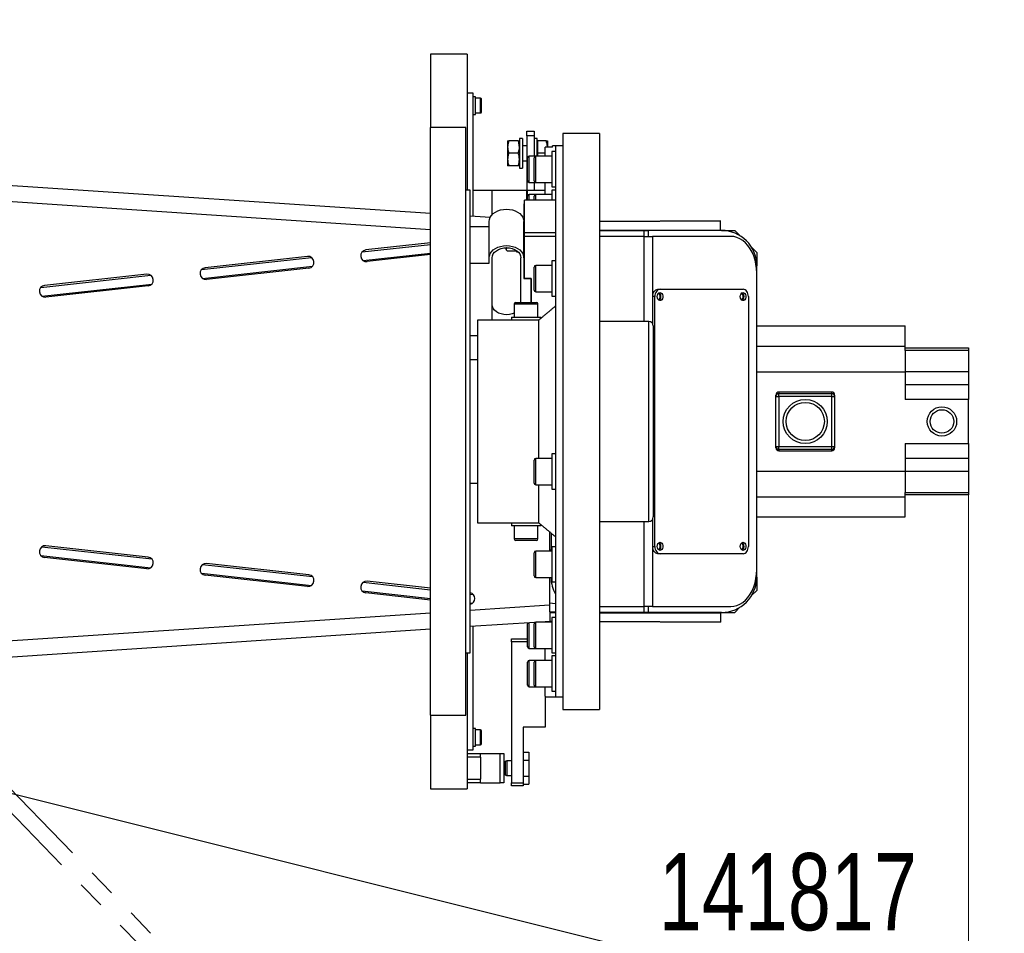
# Model space of a CAD drawing. Header units: millimetres. Extents: x 36 to 589, y 6 to 414.
# Tile 14 of 58: x 239 to 283, y 307 to 348. Entities that reach past the tile are written whole.
import ezdxf

# ---------------------------------------------------------------- set-up
doc = ezdxf.new("R2010")
doc.units = ezdxf.units.MM
doc.linetypes.add('PHANTOM', pattern=[12.7, 6.35, -1.27, 1.27, -1.27, 1.27, -1.27])
doc.styles.add('SLDTEXTSTYLE1', font='TXT', dxfattribs={"width": 0.75})
doc.dimstyles.new('SLDDIMSTYLE0', dxfattribs={"dimtxt": 3.5, "dimasz": 5, "dimexe": 0, "dimexo": 0.0625, "dimgap": 0.875, "dimtad": 1, "dimlfac": 15, "dimrnd": 1e-09, "dimzin": 12, "dimdsep": 46, "dimtxsty": 'SLDTEXTSTYLE1', "dimsah": 1, "dimcen": 0.09, "dimadec": 0, "dimazin": 0, "dimtfac": 1, "dimtofl": 0, "dimtmove": 0, "dimatfit": 3, "dimfxl": 0, "dimtolj": 1, "dimtzin": 12, "dimarcsym": 0})
doc.dimstyles.new('SLDDIMSTYLE2', dxfattribs={"dimtxt": 3.5, "dimasz": 5, "dimexe": 0, "dimexo": 0.0625, "dimgap": 0.875, "dimtad": 1, "dimdec": 4, "dimlfac": 15, "dimzin": 12, "dimdsep": 46, "dimtxsty": 'SLDTEXTSTYLE1', "dimsah": 1, "dimcen": 0.09, "dimazin": 0, "dimtfac": 1, "dimtofl": 0, "dimtmove": 0, "dimatfit": 3, "dimfxl": 0, "dimtolj": 1, "dimtzin": 12, "dimarcsym": 0})
doc.dimstyles.new('SLDDIMSTYLE3', dxfattribs={"dimtxt": 1.3, "dimasz": 1.3, "dimexe": 0, "dimexo": 0.0625, "dimgap": 0.325, "dimtad": 0, "dimtih": 1, "dimtoh": 1, "dimdec": 0, "dimrnd": 1e-09, "dimzin": 0, "dimdsep": 46, "dimtxsty": 'Standard', "dimblk1": 'DOT', "dimblk2": 'DOT', "dimsah": 1, "dimcen": 0.09, "dimadec": 0, "dimazin": 0, "dimtfac": 1, "dimtdec": 0, "dimtofl": 0, "dimtmove": 0, "dimatfit": 3, "dimldrblk": 'DOT', "dimfxl": 0, "dimtolj": 1, "dimtzin": 0, "dimarcsym": 0})

# ---------------------------------------------------------------- blocks, each defined once
blk = doc.blocks.new('*D2')
at = {"color": 7, "linetype": 'Continuous', "lineweight": 0}
for p, q in [((281.674, 330.519), (281.674, 262.186)), ((126.208, 325.519), (126.208, 262.186)), ((281.674, 263.186), (126.208, 263.186))]:
    blk.add_line(p, q, dxfattribs=at)
for centre, start, end in [((200.916, 265.963), 153.4349, 206.5651), ((203.326, 265.963), 333.4349, 26.5651)]:
    blk.add_arc(centre, 6.21, start, end, dxfattribs=at)
for points in [[(126.208, 263.186), (131.208, 262.536), (131.208, 263.836)], [(281.674, 263.186), (276.674, 263.836), (276.674, 262.536)]]:
    blk.add_solid(points, dxfattribs=at)
at = {"color": 7, "linetype": 'Continuous', "lineweight": 0, "insert": (196.949, 267.698), "char_height": 3.5, "attachment_point": 1, "style": 'SLDTEXTSTYLE1'}
blk.add_mtext('2332', dxfattribs=at)
blk = doc.blocks.new('*D4')
at = {"color": 7, "linetype": 'Continuous', "lineweight": 0}
for p, q in [((156.607, 372.472), (130.722, 395.779)), ((171.274, 273.519), (83.791, 273.519))]:
    blk.add_line(p, q, dxfattribs=at)
blk.add_arc((266.505, 273.519), 181.715, 138, 180, dxfattribs=at)
for points in [[(131.465, 395.11), (127.682, 391.777), (128.66, 390.92)], [(84.791, 273.519), (85.509, 278.51), (84.21, 278.528)]]:
    blk.add_solid(points, dxfattribs=at)
at = {"color": 7, "linetype": 'Continuous', "lineweight": 0, "insert": (104.532, 365.482), "char_height": 3.5, "attachment_point": 1, "rotation": 59.3309, "style": 'SLDTEXTSTYLE1'}
blk.add_mtext('42°', dxfattribs=at)
blk = doc.blocks.new('_DOT')
at = {"color": 0, "linetype": 'ByBlock', "lineweight": -2}
blk.add_line((-0.5, 0), (-1, 0), dxfattribs=at)
at = {"color": 0, "linetype": 'ByBlock', "const_width": 0.5}
blk.add_lwpolyline([(-0.25, 0, 1), (0.25, 0, 1)], format="xyb", close=True, dxfattribs=at)

msp = doc.modelspace()

# ---------------------------------------------------------------- linework, layer by layer
at = {"color": 7, "linetype": 'Continuous', "lineweight": 30}
for p, q in [((257.2743017, 346.5191545), (257.2743017, 343.1858212)), ((258.9409683, 346.5191545), (258.9409683, 340.3524878)), ((259.207635, 339.155088), (259.207635, 344.7524878)), ((259.3143017, 344.272397), (259.3143017, 344.5858212)), ((259.547635, 343.8524878), (259.547635, 344.5191545)), ((259.5809683, 343.8858212), (259.5809683, 344.4858212)), ((259.3143017, 343.7858212), (259.3143017, 344.272397)), ((257.2743017, 336.5191545), (257.2743017, 343.1858212)), ((258.8743017, 336.5191545), (258.8743017, 343.1858212)), ((257.2743017, 339.2837941), (203.9632516, 342.8328214)), ((260.7743017, 342.5858212), (260.7743017, 342.3024878)), ((261.2570224, 342.5858212), (260.8249143, 342.5858212)), ((261.307635, 342.6858212), (261.307635, 342.0191545)), ((261.4409683, 342.6858212), (261.4409683, 342.0191545)), ((261.6409683, 343.0191545), (261.9743017, 343.0191545)), ((261.6409683, 342.8191545), (261.6409683, 343.0191545)), ((261.9743017, 342.8191545), (261.6409683, 342.8191545)), ((261.6409683, 342.8191545), (261.6409683, 340.3524878)), ((261.9743017, 343.0191545), (261.9743017, 342.8191545)), ((261.9743017, 342.8191545), (261.9743017, 341.8949828)), ((262.107635, 341.8949828), (262.107635, 342.6858212)), ((262.5236891, 342.5858212), (262.1343017, 342.5858212)), ((262.1343017, 342.5858212), (262.1343017, 342.3024878)), ((262.5743017, 342.5858212), (262.5743017, 342.3024878)), ((263.2743017, 342.9191545), (263.2743017, 316.7858212)), ((264.9409683, 342.9191545), (264.9409683, 316.7858212)), ((260.7743017, 342.3024878), (260.7743017, 341.7358212)), ((262.1343017, 342.3024878), (262.1343017, 342.0191545)), ((262.807635, 342.29716), (262.4743017, 342.29716)), ((262.4743017, 341.8949828), (262.4743017, 342.29716)), ((262.807635, 342.29716), (262.807635, 342.3524878)), ((262.9409683, 342.3524878), (262.9409683, 317.3524878)), ((257.2743017, 338.5488375), (203.9409683, 342.0993483)), ((260.7743017, 341.7358212), (260.7743017, 341.4524878)), ((261.2570224, 342.0191545), (260.8249143, 342.0191545)), ((261.307635, 342.0191545), (261.307635, 341.3524878)), ((261.4409683, 342.0191545), (261.4409683, 341.3524878)), ((261.6743017, 340.7749828), (261.6743017, 341.8149828)), ((261.7543017, 340.6949828), (261.7543017, 341.8949828)), ((261.9743017, 341.2949828), (261.9743017, 341.8149828)), ((262.0543017, 341.2949828), (262.0543017, 341.8949828)), ((262.4743017, 342.0191545), (262.1343017, 342.0191545)), ((262.1343017, 342.0191545), (262.1343017, 341.8949828)), ((262.7743017, 342.0949828), (262.7743017, 340.4949828)), ((261.2570224, 341.4524878), (260.8249143, 341.4524878)), ((261.9743017, 340.7749828), (261.9743017, 341.2949828)), ((262.0543017, 340.6949828), (262.0543017, 341.2949828)), ((259.0743017, 329.8524878), (259.0743017, 340.3524878)), ((259.207635, 340.3524878), (260.0743017, 340.3524878)), ((260.0743017, 339.2361455), (260.0743017, 340.3524878)), ((260.0743017, 340.3524878), (261.6409683, 340.3524878)), ((261.6409683, 339.8934041), (261.6409683, 340.3524878)), ((261.6743017, 340.3524878), (262.4743017, 340.3524878)), ((261.6743017, 340.0729666), (261.6743017, 340.3524878)), ((261.9743017, 340.6949828), (261.9743017, 340.3524878)), ((262.4743017, 340.1529666), (262.4743017, 340.6949828)), ((262.7743017, 340.3529666), (262.7743017, 339.8934041)), ((261.6743017, 339.8858212), (261.6743017, 340.0729666)), ((261.7543017, 339.8934041), (261.7543017, 340.1529666)), ((261.9743017, 339.8858212), (261.9743017, 340.0729666)), ((262.0543017, 339.8934041), (262.0543017, 340.1529666)), ((261.507635, 339.7284125), (261.507635, 338.9270249)), ((261.5409683, 339.7284125), (261.507635, 339.7284125)), ((262.9409683, 339.8934041), (261.5409683, 339.8934041)), ((261.5409683, 338.4320501), (261.5409683, 339.8934041)), ((259.9818131, 339.1035494), (259.0743017, 339.1639643)), ((259.0743017, 338.6913226), (259.9409683, 338.6913226)), ((259.9409683, 337.277109), (259.9409683, 338.9270249)), ((261.507635, 339.0019723), (261.500337, 339.0024581)), ((261.507635, 337.277109), (261.507635, 338.9270249)), ((270.4284503, 338.9541367), (264.9409683, 338.9319819)), ((264.9409683, 338.9319813), (270.4284592, 338.9541361)), ((270.4284592, 338.9541361), (270.4284503, 338.9541367)), ((270.4300741, 338.5541394), (270.4284592, 338.9541361)), ((261.5409683, 338.4320501), (262.9409683, 338.4320501)), ((261.5409683, 338.2434883), (261.5409683, 338.4320501)), ((262.9409683, 338.2434883), (261.5409683, 338.2434883)), ((261.5409683, 336.3460851), (261.5409683, 338.2434883)), ((264.9409683, 338.531978), (270.4300741, 338.5541394)), ((264.9409683, 338.5191545), (266.9638447, 338.5191545)), ((266.9638447, 338.2524878), (264.9409683, 338.2524878)), ((266.9638447, 338.5191545), (267.1524065, 338.5191545)), ((266.9638447, 338.2524878), (266.9638447, 338.5191545)), ((266.9638447, 338.2524878), (267.3409683, 338.2524878)), ((266.9638447, 334.3858212), (266.9638447, 338.2524878)), ((270.4743017, 338.5191545), (267.1524065, 338.5191545)), ((267.1524065, 338.5191545), (267.1524065, 338.2524878)), ((270.8926783, 338.2524878), (267.3409683, 338.2524878)), ((267.3409683, 338.2524878), (267.3409683, 334.3058212)), ((270.4743017, 338.5191545), (271.0743017, 338.5191545)), ((271.3097265, 338.2837296), (271.0743017, 338.5191545)), ((254.1746441, 337.5457592), (257.2743017, 337.888032)), ((257.2743017, 337.9575434), (254.3449004, 337.6339085)), ((260.707635, 337.6725601), (260.707635, 337.7365773)), ((260.707635, 337.6532514), (260.707635, 337.6725601)), ((272.0743017, 337.5191545), (271.8388768, 337.7545794)), ((246.8860565, 336.7409333), (251.8795998, 337.2923341)), ((251.6943601, 337.3410816), (247.0559147, 336.8286346)), ((254.2236493, 337.1487393), (257.2743017, 337.4856007)), ((257.2743017, 337.4209652), (254.4034657, 337.1038004)), ((259.9409683, 337.0414068), (259.9409683, 337.277109)), ((260.0743017, 334.4524878), (260.0743017, 337.277109)), ((260.7582476, 337.5878835), (261.147635, 337.5878835)), ((261.147635, 337.5878835), (261.147635, 337.6258847)), ((261.1743017, 337.6087715), (261.1743017, 337.5532514)), ((261.3743017, 335.2524878), (261.3743017, 337.277109)), ((261.507635, 337.277109), (261.507635, 336.3343)), ((272.0743017, 337.5191545), (272.0743017, 336.9191545)), ((246.9341561, 336.3438133), (251.9187285, 336.8942236)), ((251.7529255, 336.8109736), (247.1144801, 336.2985265)), ((259.0743017, 337.0414068), (259.9409683, 337.0414068)), ((261.9743017, 335.966445), (261.9743017, 336.8541406)), ((262.0543017, 335.9098765), (262.0543017, 336.9341406)), ((262.7743017, 337.1341406), (262.7743017, 335.5341406)), ((272.0743017, 322.7858212), (272.0743017, 336.9191545)), ((239.5974709, 335.9361076), (244.5901272, 336.4874105)), ((244.4053745, 336.5358077), (239.7669291, 336.0233606)), ((257.2743017, 316.5191545), (257.2743017, 336.5191545)), ((258.8743017, 316.5191545), (258.8743017, 336.5191545)), ((261.507635, 336.3343), (261.8409683, 336.3343)), ((261.8409683, 336.3460851), (261.5409683, 336.3460851)), ((261.8409683, 335.2524878), (261.8409683, 336.3460851)), ((261.8409683, 336.3343), (261.8409683, 335.2524878)), ((272.0711896, 323.1191545), (272.0711896, 336.5858212)), ((239.644665, 335.5388876), (244.6301615, 336.0893999)), ((244.4639399, 336.0056996), (239.8254945, 335.4932526)), ((261.9743017, 335.8141406), (261.9743017, 335.966445)), ((262.0543017, 335.7341406), (262.0543017, 335.9098765)), ((267.3571444, 334.280489), (267.3571444, 335.5191545)), ((267.4514253, 335.5191545), (267.3571444, 335.5191545)), ((267.4514253, 324.1858212), (267.4514253, 335.5191545)), ((267.5928467, 335.8524878), (267.6871276, 335.8524878)), ((267.6871276, 335.8524878), (271.4583637, 335.8524878)), ((271.694066, 335.5191545), (271.694066, 324.1858212)), ((261.0743017, 335.1858212), (262.1409683, 335.1858212)), ((261.1409683, 335.2524878), (262.0743017, 335.2524878)), ((260.9409683, 334.5858212), (262.2743017, 334.5858212)), ((262.1867211, 334.4524878), (259.407635, 334.4524878)), ((259.407635, 334.4524878), (259.407635, 325.2524878)), ((262.1867211, 328.1764341), (262.1867211, 334.4524878)), ((267.1809683, 330.336326), (267.1809683, 334.3858212)), ((267.3809683, 334.1858212), (267.3809683, 330.3149802)), ((272.0743017, 334.1858212), (278.807635, 334.1858212)), ((278.807635, 333.2698212), (278.807635, 334.1858212)), ((259.407635, 333.7415751), (259.0743017, 333.7415751)), ((272.0743017, 333.2698212), (278.807635, 333.2698212)), ((278.807635, 333.0738524), (278.807635, 333.2698212)), ((278.807635, 333.1858212), (281.6743017, 333.1858212)), ((278.807635, 333.0736832), (278.807635, 333.0738524)), ((281.6743017, 333.0736832), (278.807635, 333.0736832)), ((278.807635, 333.0736832), (278.807635, 332.120169)), ((281.6743017, 333.1858212), (281.6743017, 333.0736832)), ((281.6743017, 333.0736832), (281.6743017, 332.120169)), ((272.0743017, 332.1031545), (278.807635, 332.1031545)), ((278.807635, 332.119731), (278.807635, 332.120169)), ((278.807635, 332.120169), (281.6743017, 332.120169)), ((278.807635, 332.1031545), (278.807635, 332.119731)), ((278.807635, 332.1031545), (278.807635, 330.8524878)), ((281.6743017, 332.120169), (281.6743017, 331.5191545)), ((281.6743017, 331.5191545), (278.807635, 331.5191545)), ((281.6743017, 331.5191545), (281.6743017, 330.8524878)), ((272.9409683, 330.9895492), (272.9409683, 331.0524066)), ((272.9409683, 328.7154265), (272.9409683, 330.9895492)), ((272.9409683, 330.9895492), (273.0743017, 330.9895492)), ((273.0743017, 331.1858212), (273.0743017, 331.1228013)), ((275.4743017, 331.1858212), (273.0743017, 331.1858212)), ((273.0743017, 330.9895492), (273.0743017, 331.1228013)), ((273.0743017, 331.1228013), (275.4743017, 331.1228013)), ((275.4743017, 330.9895492), (273.0743017, 330.9895492)), ((273.0743017, 330.9895492), (273.0743017, 328.7154265)), ((275.4743017, 331.1228013), (275.4743017, 331.1858212)), ((275.4743017, 330.9895492), (275.4743017, 331.1228013)), ((275.4743017, 328.7154265), (275.4743017, 330.9895492)), ((275.4743017, 330.9895492), (275.607635, 330.9895492)), ((275.607635, 331.0524066), (275.607635, 330.9895492)), ((275.607635, 330.9895492), (275.607635, 328.7154265)), ((281.6743017, 330.8524878), (278.807635, 330.8524878)), ((281.6743017, 328.8524878), (281.6743017, 330.8524878)), ((267.1809683, 325.3191545), (267.1809683, 330.336326)), ((267.3809683, 330.3149802), (267.3809683, 325.5191545)), ((259.0743017, 319.3524878), (259.0743017, 329.8524878)), ((278.807635, 328.8524878), (281.6743017, 328.8524878)), ((278.807635, 328.8524878), (278.807635, 327.6018212)), ((281.6743017, 328.8524878), (281.6743017, 328.1858212)), ((262.7743017, 328.3764341), (262.7743017, 326.7764341)), ((272.9409683, 328.7154265), (273.0743017, 328.7154265)), ((272.9409683, 328.6525691), (272.9409683, 328.7154265)), ((273.0743017, 328.5821744), (273.0743017, 328.7154265)), ((273.0743017, 328.7154265), (275.4743017, 328.7154265)), ((275.4743017, 328.5821744), (273.0743017, 328.5821744)), ((273.0743017, 328.5821744), (273.0743017, 328.5191545)), ((273.0743017, 328.5191545), (275.4743017, 328.5191545)), ((275.4743017, 328.7154265), (275.607635, 328.7154265)), ((275.4743017, 328.5821744), (275.4743017, 328.7154265)), ((275.4743017, 328.5191545), (275.4743017, 328.5821744)), ((275.607635, 328.7154265), (275.607635, 328.6525691)), ((261.9743017, 327.0564341), (261.9743017, 328.096434)), ((262.0543017, 326.9764341), (262.0543017, 328.1764341)), ((278.807635, 328.1858212), (281.6743017, 328.1858212)), ((281.6743017, 328.1858212), (281.6743017, 327.5848067)), ((272.0743017, 327.6018212), (278.807635, 327.6018212)), ((278.807635, 327.5852447), (278.807635, 327.6018212)), ((278.807635, 327.5848067), (278.807635, 327.5852447)), ((281.6743017, 327.5848067), (278.807635, 327.5848067)), ((278.807635, 327.5848067), (278.807635, 326.6312925)), ((281.6743017, 327.5848067), (281.6743017, 326.6312925)), ((262.1867211, 325.2524878), (262.1867211, 326.9764341)), ((278.807635, 326.6312925), (281.6743017, 326.6312925)), ((278.807635, 326.6311232), (278.807635, 326.6312925)), ((278.807635, 326.4351545), (278.807635, 326.6311232)), ((281.6743017, 326.5191545), (278.807635, 326.5191545)), ((281.6743017, 326.6312925), (281.6743017, 326.5191545)), ((272.0743017, 326.4351545), (278.807635, 326.4351545)), ((278.807635, 325.5191545), (278.807635, 326.4351545)), ((259.407635, 325.2524878), (262.1867211, 325.2524878)), ((266.9638447, 321.4524878), (266.9638447, 325.3191545)), ((267.3409683, 325.3991545), (267.3409683, 321.4524878)), ((267.3571444, 324.1858212), (267.3571444, 325.4244867)), ((272.0743017, 325.5191545), (278.807635, 325.5191545)), ((262.2743017, 325.1191545), (260.9409683, 325.1191545)), ((262.6743017, 324.8438465), (262.6743017, 323.9708351)), ((262.7409683, 324.7879731), (262.7409683, 324.0478312)), ((262.1409683, 324.5191545), (261.0743017, 324.5191545)), ((262.0743017, 324.4524878), (261.1409683, 324.4524878)), ((239.644665, 324.166088), (244.6301615, 323.6155758)), ((244.4639399, 323.699276), (239.8254945, 324.2117231)), ((261.9743017, 322.8508351), (261.9743017, 323.8908351)), ((262.0543017, 322.7708351), (262.0543017, 323.9708351)), ((262.7743017, 324.0478312), (262.7409683, 324.0478312)), ((262.7409683, 323.9708351), (262.7409683, 324.0478312)), ((262.7743017, 324.1708351), (262.7743017, 323.9365205)), ((262.7743017, 323.9365205), (262.7743017, 322.5708351)), ((267.3571444, 324.1858212), (267.4514253, 324.1858212)), ((267.6871276, 323.8524878), (267.5928467, 323.8524878)), ((271.4583637, 323.8524878), (267.6871276, 323.8524878)), ((239.5974709, 323.7688681), (244.5901272, 323.2175652)), ((244.4053745, 323.169168), (239.7669291, 323.681615)), ((251.7529255, 322.8940021), (247.1144801, 323.4064492)), ((246.8860565, 322.9640424), (251.8795998, 322.4126415)), ((246.9341561, 323.3611623), (251.9187285, 322.8107521)), ((251.6943601, 322.3638941), (247.0559147, 322.8763411)), ((254.2236493, 322.5562364), (257.2743017, 322.2193749)), ((257.2743017, 322.2840105), (254.4034657, 322.6011752)), ((262.6743017, 322.7708351), (262.6743017, 321.5156274)), ((272.0743017, 322.7858212), (272.0743017, 322.1858212)), ((254.1746441, 322.1592164), (257.2743017, 321.8169437)), ((257.2743017, 321.7474322), (254.3449004, 322.0710672)), ((271.8388768, 321.9503963), (272.0743017, 322.1858212)), ((259.0743017, 322.020614), (259.2072933, 322.0059287)), ((259.0743017, 321.6181827), (259.1690704, 321.6077181)), ((262.6743017, 321.623092), (262.9409683, 321.593646)), ((257.2743017, 321.1561381), (203.9409683, 317.6056274)), ((262.6743017, 321.5156274), (259.0743017, 321.2759679)), ((262.9409683, 321.1912147), (262.679199, 321.22012)), ((262.680334, 321.1815812), (262.7409683, 321.1858212)), ((262.7069455, 320.7820139), (262.7085605, 321.1820106)), ((262.7085605, 321.1820106), (262.9409683, 321.1810723)), ((262.7409683, 321.1858212), (262.9409683, 321.1858212)), ((264.9409683, 321.4524878), (266.9638447, 321.4524878)), ((266.9638447, 321.1858212), (264.9409683, 321.1858212)), ((264.9409683, 321.1729976), (270.4300741, 321.1508363)), ((267.3409683, 321.4524878), (266.9638447, 321.4524878)), ((266.9638447, 321.1858212), (266.9638447, 321.4524878)), ((267.1524065, 321.1858212), (266.9638447, 321.1858212)), ((267.1524065, 321.4524878), (267.1524065, 321.1858212)), ((270.4743017, 321.1858212), (267.1524065, 321.1858212)), ((267.3409683, 321.4524878), (270.8926783, 321.4524878)), ((270.4300741, 321.1508363), (270.4284592, 320.7508395)), ((270.4743017, 321.1858212), (271.0743017, 321.1858212)), ((271.0743017, 321.1858212), (271.3097265, 321.421246)), ((262.0065835, 320.7362194), (259.0743017, 320.5410113)), ((261.7543017, 320.5762731), (261.7543017, 320.7194245)), ((262.0543017, 319.552009), (262.0543017, 320.752009)), ((262.6951889, 320.7820613), (262.2437639, 320.752009)), ((262.7069367, 320.7820133), (262.7069455, 320.7820139)), ((262.7743017, 320.7817413), (262.7069367, 320.7820133)), ((262.7069455, 320.7820139), (262.7743017, 320.7817419)), ((262.7743017, 320.952009), (262.7743017, 319.352009)), ((264.9409683, 320.7729944), (270.4284592, 320.7508395)), ((270.4284503, 320.750839), (264.9409683, 320.7729937)), ((270.4284592, 320.7508395), (270.4284503, 320.750839)), ((257.2743017, 320.4211816), (203.9632516, 316.8721543)), ((259.207635, 314.9524878), (259.207635, 320.5498876)), ((261.6743017, 320.5197045), (261.6743017, 320.672009)), ((261.6743017, 319.632009), (261.6743017, 320.5197045)), ((261.7543017, 319.552009), (261.7543017, 320.5762731)), ((261.9743017, 319.632009), (261.9743017, 320.672009)), ((260.9409683, 319.8524878), (260.9409683, 319.9858212)), ((260.9409683, 319.9858212), (261.6743017, 319.9858212)), ((261.6743017, 319.8524878), (260.9409683, 319.8524878)), ((260.9409683, 319.8524878), (260.9409683, 313.4524878)), ((262.4743017, 319.0099929), (262.4743017, 319.552009)), ((258.9409683, 319.3524878), (258.9409683, 313.1858212)), ((261.6743017, 318.6089883), (261.6743017, 318.9299929)), ((261.7543017, 318.639603), (261.7543017, 319.0099929)), ((261.9743017, 317.8899929), (261.9743017, 318.9299929)), ((262.0543017, 317.8099929), (262.0543017, 319.0099929)), ((262.7743017, 319.2099929), (262.7743017, 317.6099929)), ((261.6743017, 317.8899929), (261.6743017, 318.6089883)), ((261.7543017, 317.8099929), (261.7543017, 318.639603)), ((262.4743017, 317.392552), (262.4743017, 317.8099929)), ((262.4743017, 317.392552), (262.4743017, 315.9858212)), ((257.2743017, 316.5191545), (257.2743017, 313.1858212)), ((259.3143017, 315.6057303), (259.3143017, 315.9191545)), ((259.547635, 315.1858212), (259.547635, 315.8524878)), ((259.5809683, 315.2191545), (259.5809683, 315.8191545)), ((262.4743017, 315.9858212), (261.4743017, 315.9858212)), ((261.4743017, 315.9858212), (261.4743017, 313.4524878)), ((259.3143017, 315.1191545), (259.3143017, 315.6057303)), ((258.9409683, 314.7858212), (259.5409683, 314.7858212)), ((259.5409683, 314.6191545), (258.9409683, 314.6191545)), ((259.5409683, 314.6191545), (259.5409683, 314.7858212)), ((259.5409683, 314.7858212), (260.4409683, 314.7858212)), ((259.5409683, 314.6191545), (259.5409683, 313.6191545)), ((260.4409683, 313.4524878), (260.4409683, 314.7858212)), ((260.4409683, 314.7858212), (260.607635, 314.7858212)), ((260.607635, 314.7858212), (260.607635, 313.4524878)), ((260.757635, 313.7858212), (260.757635, 314.4524878)), ((261.4743017, 314.8504648), (261.7409683, 314.8504648)), ((261.4743017, 314.4848097), (261.7409683, 314.4848097)), ((261.7409683, 314.8504648), (261.7409683, 314.4848097)), ((261.7409683, 314.4848097), (261.7409683, 313.7534993)), ((260.6743017, 313.8081503), (260.6743017, 314.4301587)), ((258.9409683, 313.6191545), (259.5409683, 313.6191545)), ((259.5409683, 313.4524878), (259.5409683, 313.6191545)), ((261.4743017, 313.7534993), (261.7409683, 313.7534993)), ((261.7409683, 313.7534993), (261.7409683, 313.3878442)), ((259.5409683, 313.4524878), (258.9409683, 313.4524878)), ((259.5409683, 313.4524878), (260.4409683, 313.4524878)), ((260.607635, 313.4524878), (260.4409683, 313.4524878)), ((260.9409683, 313.4524878), (261.4743017, 313.4524878)), ((260.9409683, 313.3191545), (260.9409683, 313.4524878)), ((261.4743017, 313.3191545), (260.9409683, 313.3191545)), ((261.4743017, 313.4524878), (261.4743017, 313.3191545)), ((261.4743017, 313.3878442), (261.7409683, 313.3878442))]:
    msp.add_line(p, q, dxfattribs=at)
at = {"color": 0, "linetype": 'PHANTOM', "lineweight": 0}
for p, q in [((249.8861347, 301.1743486), (212.6430665, 339.4838451)), ((249.3943528, 300.6281694), (212.1357175, 338.9536788))]:
    msp.add_line(p, q, dxfattribs=at)
at = {"color": 7, "linetype": 'Continuous', "lineweight": 30, "flags": 128}
for points in [[(259.9409683, 338.9270249), (259.9528689, 339.0232086), (259.9882091, 339.1164699), (260.0459151, 339.203975), (260.1242335, 339.2830651), (260.2207847, 339.3513371), (260.332635, 339.4067166), (260.4563859, 339.4475209), (260.5882773, 339.4725102), (260.7243017, 339.4809252), (260.8603261, 339.4725102), (260.9922175, 339.4475209), (261.1159683, 339.4067166), (261.2278186, 339.3513371), (261.3243698, 339.2830651), (261.4026882, 339.203975), (261.4603942, 339.1164699), (261.4957344, 339.0232086), (261.507635, 338.9270249)], [(272.0711896, 336.5858212), (272.0625969, 336.7867156), (272.0369442, 336.9846806), (271.9946055, 337.1768293), (271.9361982, 337.3603598), (271.8625741, 337.5325957), (271.7748067, 337.6910256), (271.6741758, 337.8333391), (271.562149, 337.9574609), (271.4403598, 338.0615812), (271.3105842, 338.1441816), (271.1747145, 338.2040575), (271.0347321, 338.240336), (270.8926783, 338.2524878)], [(259.9409683, 337.277109), (259.9528689, 337.3732928), (259.9882091, 337.4665541), (260.0459151, 337.5540592), (260.1242335, 337.6331493), (260.2207847, 337.7014213), (260.332635, 337.7568008), (260.4563859, 337.7976051), (260.5882773, 337.8225944), (260.7243017, 337.8310093), (260.8603261, 337.8225944), (260.9922175, 337.7976051), (261.1159683, 337.7568008), (261.2278186, 337.7014213), (261.3243698, 337.6331493), (261.4026882, 337.5540592), (261.4603942, 337.4665541), (261.4957344, 337.3732928), (261.507635, 337.277109)], [(260.0743017, 337.277109), (260.0867912, 337.3667763), (260.12378, 337.4529978), (260.1838464, 337.5324599), (260.2646823, 337.602109), (260.363181, 337.6592686), (260.4755574, 337.701742), (260.597493, 337.727897), (260.7243017, 337.7367284), (260.8511104, 337.727897), (260.9730459, 337.701742), (261.0854223, 337.6592686), (261.1839211, 337.602109), (261.2647569, 337.5324599), (261.3248234, 337.4529978), (261.3618121, 337.3667763), (261.3743017, 337.277109)], [(267.3571444, 335.5191545), (267.3616733, 335.5841846), (267.3750862, 335.6467156), (267.3968674, 335.7043446), (267.42618, 335.7548568), (267.4618975, 335.796311), (267.5026473, 335.8271143), (267.5468634, 335.8460829), (267.5928467, 335.8524878)], [(267.6871276, 335.8524878), (267.6411443, 335.8460829), (267.5969282, 335.8271143), (267.5561784, 335.796311), (267.5204609, 335.7548568), (267.4911483, 335.7043446), (267.4693671, 335.6467156), (267.4559542, 335.5841846), (267.4514253, 335.5191545)], [(267.5574913, 335.5191545), (267.5662454, 335.5853821), (267.5913252, 335.6426654), (267.6293437, 335.6832678), (267.6751662, 335.7017058), (267.7226042, 335.6954892), (267.7652508, 335.6654577), (267.7973465, 335.6156671), (267.8145565, 335.5528419), (267.8145565, 335.4854671), (267.7973465, 335.4226419), (267.7652508, 335.3728513), (267.7226042, 335.3428198), (267.6751662, 335.3366032), (267.6293437, 335.3550412), (267.5913252, 335.3956436), (267.5662454, 335.4529269), (267.5574913, 335.5191545)], [(271.3287275, 335.5191545), (271.3374815, 335.5853821), (271.3625614, 335.6426654), (271.4005799, 335.6832678), (271.4464024, 335.7017058), (271.4938404, 335.6954892), (271.536487, 335.6654577), (271.5685827, 335.6156671), (271.5857927, 335.5528419), (271.5857927, 335.4854671), (271.5685827, 335.4226419), (271.536487, 335.3728513), (271.4938404, 335.3428198), (271.4464024, 335.3366032), (271.4005799, 335.3550412), (271.3625614, 335.3956436), (271.3374815, 335.4529269), (271.3287275, 335.5191545)], [(271.694066, 335.5191545), (271.689537, 335.5841846), (271.6761242, 335.6467156), (271.654343, 335.7043446), (271.6250304, 335.7548568), (271.5893129, 335.796311), (271.5485631, 335.8271143), (271.504347, 335.8460829), (271.4583637, 335.8524878)], [(261.0743017, 334.7684904), (260.9730459, 334.7311557), (260.8511104, 334.7050007), (260.7243017, 334.6961693), (260.597493, 334.7050007), (260.4755574, 334.7311557), (260.363181, 334.7736291), (260.2646823, 334.8307887), (260.1838464, 334.9004378), (260.12378, 334.9799), (260.0867912, 335.0661214), (260.0743017, 335.1557887)], [(267.5574913, 324.1858212), (267.5662454, 324.2520488), (267.5913252, 324.309332), (267.6293437, 324.3499344), (267.6751662, 324.3683724), (267.7226042, 324.3621559), (267.7652508, 324.3321243), (267.7973465, 324.2823337), (267.8145565, 324.2195086), (267.8145565, 324.1521338), (267.7973465, 324.0893086), (267.7652508, 324.039518), (267.7226042, 324.0094865), (267.6751662, 324.0032699), (267.6293437, 324.0217079), (267.5913252, 324.0623103), (267.5662454, 324.1195935), (267.5574913, 324.1858212)], [(271.3287275, 324.1858212), (271.3374815, 324.2520488), (271.3625614, 324.309332), (271.4005799, 324.3499344), (271.4464024, 324.3683724), (271.4938404, 324.3621559), (271.536487, 324.3321243), (271.5685827, 324.2823337), (271.5857927, 324.2195086), (271.5857927, 324.1521338), (271.5685827, 324.0893086), (271.536487, 324.039518), (271.4938404, 324.0094865), (271.4464024, 324.0032699), (271.4005799, 324.0217079), (271.3625614, 324.0623103), (271.3374815, 324.1195935), (271.3287275, 324.1858212)], [(267.5928467, 323.8524878), (267.5468634, 323.8588927), (267.5026473, 323.8778613), (267.4618975, 323.9086646), (267.42618, 323.9501189), (267.3968674, 324.0006311), (267.3750862, 324.05826), (267.3616733, 324.1207911), (267.3571444, 324.1858212)], [(267.4514253, 324.1858212), (267.4559542, 324.1207911), (267.4693671, 324.05826), (267.4911483, 324.0006311), (267.5204609, 323.9501189), (267.5561784, 323.9086646), (267.5969282, 323.8778613), (267.6411443, 323.8588927), (267.6871276, 323.8524878)], [(271.4583637, 323.8524878), (271.504347, 323.8588927), (271.5485631, 323.8778613), (271.5893129, 323.9086646), (271.6250304, 323.9501189), (271.654343, 324.0006311), (271.6761242, 324.05826), (271.689537, 324.1207911), (271.694066, 324.1858212)], [(270.8926783, 321.4524878), (271.0347321, 321.4646397), (271.1747145, 321.5009181), (271.3105842, 321.5607941), (271.4403598, 321.6433945), (271.562149, 321.7475147), (271.6741758, 321.8716366), (271.7748067, 322.0139501), (271.8625741, 322.1723799), (271.9361982, 322.3446159), (271.9946055, 322.5281464), (272.0369442, 322.7202951), (272.0625969, 322.91826), (272.0711896, 323.1191545)]]:
    msp.add_lwpolyline(points, dxfattribs=at)
at = {"color": 7, "linetype": 'Continuous', "lineweight": 30}
for centre, radius in [((274.2743017, 329.8524878), 1), ((274.2743017, 329.8524878), 0.8666667), ((280.4743017, 329.8524878), 0.6666667), ((280.4743017, 329.8524878), 0.5333333)]:
    msp.add_circle(centre, radius, dxfattribs=at)
for centre, radius, start, end in [((259.547635, 344.4858212), 0.0333333, 0, 90), ((259.547635, 343.8858212), 0.0333333, 270, 0), ((261.7543017, 341.8149828), 0.08, 90, 180), ((262.0543017, 341.8149828), 0.08, 90, 180), ((261.7543017, 340.7749828), 0.08, 180, 270), ((262.0543017, 340.7749828), 0.08, 180, 270), ((261.7543017, 340.0729666), 0.08, 90, 180), ((262.0543017, 340.0729666), 0.08, 90, 180), ((270.4743017, 336.9191545), 1.6, 0, 90), ((251.7236428, 337.0760276), 0.2666667, 276.30436771, 96.30436771), ((254.3741831, 337.3688545), 0.2666667, 96.30436771, 276.30436771), ((247.0851974, 336.5635805), 0.2666667, 96.30436771, 276.30436771), ((262.0543017, 336.8541406), 0.08, 90, 180), ((244.4346572, 336.2707536), 0.2666667, 276.30436771, 96.30436771), ((239.7962118, 335.7583066), 0.2666667, 96.30436771, 276.30436771), ((262.0543017, 335.8141406), 0.08, 180, 270), ((267.5638403, 335.5354401), 0.1290331, 352.74922929, 72.41023257), ((267.5638403, 335.5028689), 0.1290331, 287.58976985, 7.2507704), ((267.5166476, 335.5191545), 0.210664, 305.83706519, 54.16293271), ((271.335077, 335.5354402), 0.1290327, 352.74914613, 72.4108726), ((271.335077, 335.5028688), 0.1290327, 287.58913567, 7.25085279), ((271.2878838, 335.5191545), 0.210664, 305.83706518, 54.16293272), ((261.1409683, 335.1858212), 0.0666667, 90, 180), ((262.0743017, 335.1858212), 0.0666667, 0, 90), ((267.1809683, 334.1858212), 0.2, 0, 90), ((273.0742611, 330.9895086), 0.1332927, 89.98254848, 179.98253784), ((275.4743423, 330.9895086), 0.1332927, 0.01746216, 90.01745152), ((273.0742611, 328.7154671), 0.1332927, 180.01746216, 270.01745152), ((275.4743423, 328.7154671), 0.1332927, 269.98254848, 359.98253784), ((262.0543017, 328.0964341), 0.08, 90, 180), ((262.0543017, 327.0564341), 0.08, 180, 270), ((267.1809683, 325.5191545), 0.2, 270, 0), ((261.1409683, 324.5191545), 0.0666667, 180, 270), ((262.0743017, 324.5191545), 0.0666667, 270, 0), ((267.56384, 324.2021066), 0.1290334, 352.74929086, 72.40975862), ((267.5166475, 324.1858212), 0.2106641, 305.83713961, 54.16285698), ((271.335076, 324.2021066), 0.1290336, 352.74932512, 72.4094949), ((271.2878841, 324.1858212), 0.2106638, 305.83683343, 54.16316657), ((239.7962118, 323.9466691), 0.2666667, 83.69563229, 263.69563229), ((262.0543017, 323.8908351), 0.08, 90, 180), ((267.56384, 324.1695357), 0.1290334, 287.59023902, 7.25070945), ((271.335076, 324.1695357), 0.1290336, 287.59049978, 7.25067557), ((244.4346572, 323.434222), 0.2666667, 263.69563229, 83.69563229), ((247.0851974, 323.1413951), 0.2666667, 83.69563229, 263.69563229), ((251.7236428, 322.6289481), 0.2666667, 263.69563229, 83.69563229), ((254.3741831, 322.3361212), 0.2666667, 83.69563229, 263.69563229), ((262.0543017, 322.8508351), 0.08, 180, 270), ((264.3409683, 322.7858212), 1.6, 180.5366563, 208.95502437), ((270.4743017, 322.7858212), 1.6, 270, 0), ((259.0126285, 321.8236742), 0.2666667, 283.37212226, 76.62787774), ((261.7543017, 320.672009), 0.08, 147.5533582, 180), ((262.0543017, 320.672009), 0.08, 90, 180), ((262.7055909, 320.4486826), 0.3333333, 89.7686792, 93.8086792), ((262.7055998, 320.4486832), 0.3333333, 89.7686792, 93.8086792), ((261.7543017, 319.632009), 0.08, 180, 270), ((262.0543017, 319.632009), 0.08, 180, 270), ((261.7543017, 318.9299929), 0.08, 90, 180), ((262.0543017, 318.9299929), 0.08, 90, 180), ((261.7543017, 317.8899929), 0.08, 180, 270), ((262.0543017, 317.8899929), 0.08, 180, 270), ((259.547635, 315.8191545), 0.0333333, 0, 90), ((259.547635, 315.2191545), 0.0333333, 270, 0)]:
    msp.add_arc(centre, radius, start, end, dxfattribs=at)
for centre, major_axis, start_param, end_param in [((273.0743017, 331.0524066), (0, 0.1334146), 0, 1.5707963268), ((275.4743017, 331.0524066), (0, 0.1334146), 4.7123889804, 6.2831853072), ((273.0743017, 328.6525691), (0, -0.1334146), 4.7123889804, 6.2831853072), ((275.4743017, 328.6525691), (0, 0.1334146), 3.1415926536, 4.7123889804)]:
    msp.add_ellipse(centre, major_axis=major_axis, ratio=0.999390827, start_param=start_param, end_param=end_param, dxfattribs=at)
for points, degree in [([(258.9409683, 346.5191545), (257.2743017, 346.5191545)], 1), ([(259.207635, 344.7524878), (258.9409683, 344.7524878)], 1), ([(259.3143017, 344.5858212), (259.207635, 344.5858212)], 1), ([(259.547635, 344.5191545), (259.3143017, 344.5191545)], 1), ([(259.207635, 343.7858212), (259.3143017, 343.7858212)], 1), ([(259.3143017, 343.8524878), (259.547635, 343.8524878)], 1), ([(258.8743017, 343.1858212), (257.2743017, 343.1858212)], 1), ([(261.4409683, 342.6858212), (261.307635, 342.6858212)], 1), ([(262.107635, 342.6858212), (261.9743017, 342.6858212)], 1), ([(262.1343017, 342.5858212), (262.107635, 342.5858212)], 1), ([(264.9409683, 342.9191545), (263.2743017, 342.9191545)], 1), ([(261.6409683, 342.3524878), (261.4409683, 342.3524878)], 1), ([(262.9409683, 342.3524878), (262.807635, 342.3524878)], 1), ([(263.2743017, 342.3524878), (262.9409683, 342.3524878)], 1), ([(261.4409683, 341.6858212), (261.6409683, 341.6858212)], 1), ([(262.0543017, 341.8949828), (261.7543017, 341.8949828)], 1), ([(262.7743017, 341.8949828), (262.0543017, 341.8949828)], 1), ([(262.9409683, 342.0949828), (262.7743017, 342.0949828)], 1), ([(261.307635, 341.3524878), (261.4409683, 341.3524878)], 1), ([(259.0743017, 340.3524878), (258.8743017, 340.3524878)], 1), ([(261.7543017, 340.6949828), (262.0543017, 340.6949828)], 1), ([(262.0543017, 340.6949828), (262.7743017, 340.6949828)], 1), ([(262.7743017, 340.4949828), (262.9409683, 340.4949828)], 1), ([(262.9409683, 340.3529666), (262.7743017, 340.3529666)], 1), ([(262.0543017, 340.1529666), (261.7543017, 340.1529666)], 1), ([(262.7743017, 340.1529666), (262.0543017, 340.1529666)], 1), ([(260.707635, 337.6532514), (260.719546, 337.632621)], 1), ([(261.1743017, 337.5532514), (261.243908, 337.5532514)], 1), ([(262.7743017, 336.9341406), (262.0543017, 336.9341406)], 1), ([(262.9409683, 337.1341406), (262.7743017, 337.1341406)], 1), ([(262.0543017, 335.7341406), (262.7743017, 335.7341406)], 1), ([(262.7743017, 335.5341406), (262.9409683, 335.5341406)], 1), ([(261.0743017, 335.1858212), (261.0743017, 334.5858212)], 1), ([(262.1409683, 334.5858212), (262.1409683, 335.1858212)], 1), ([(262.9409683, 335.0846226), (262.1867211, 334.4524878)], 1), ([(260.9409683, 334.5858212), (260.9409683, 334.4524878)], 1), ([(262.2743017, 334.5258891), (262.2743017, 334.5858212)], 1), ([(267.1809683, 334.3858212), (264.9409683, 334.3858212)], 1), ([(259.407635, 332.6524878), (259.0743017, 332.6524878)], 1), ([(262.9409683, 328.3764341), (262.7743017, 328.3764341)], 1), ([(262.7743017, 328.1764341), (262.0543017, 328.1764341)], 1), ([(259.0743017, 327.0524878), (259.407635, 327.0524878)], 1), ([(262.0543017, 326.9764341), (262.7743017, 326.9764341)], 1), ([(262.7743017, 326.7764341), (262.9409683, 326.7764341)], 1), ([(260.9409683, 325.2524878), (260.9409683, 325.1191545)], 1), ([(262.1867211, 325.2524878), (262.9409683, 324.6203531)], 1), ([(262.2743017, 325.1191545), (262.2743017, 325.1790865)], 1), ([(264.9409683, 325.3191545), (267.1809683, 325.3191545)], 1), ([(261.0743017, 325.1191545), (261.0743017, 324.5191545)], 1), ([(262.1409683, 324.5191545), (262.1409683, 325.1191545)], 1), ([(262.7743017, 323.9708351), (262.0543017, 323.9708351)], 1), ([(262.9409683, 324.1708351), (262.7743017, 324.1708351)], 1), ([(262.0543017, 322.7708351), (262.7743017, 322.7708351)], 1), ([(262.7743017, 322.5708351), (262.9409683, 322.5708351)], 1), ([(262.6743017, 321.5156274), (262.6751725, 321.467563), (262.6769141, 321.3714343), (262.6791351, 321.2331197), (262.6807303, 321.1042059), (262.6808581, 321.0323189), (262.680922, 320.9963753)], 3), ([(262.7743017, 320.752009), (262.0543017, 320.752009)], 1), ([(262.680922, 320.9963753), (262.68305, 320.9644095), (262.687306, 320.9004779), (262.691733, 320.8339771), (262.6946491, 320.7901719), (262.695009, 320.7847648), (262.6951889, 320.7820613)], 3), ([(262.9409683, 320.952009), (262.7743017, 320.952009)], 1), ([(261.7543017, 319.552009), (262.0543017, 319.552009)], 1), ([(262.0543017, 319.552009), (262.7743017, 319.552009)], 1), ([(258.8743017, 319.3524878), (259.0743017, 319.3524878)], 1), ([(262.0543017, 319.0099929), (261.7543017, 319.0099929)], 1), ([(262.7743017, 319.0099929), (262.0543017, 319.0099929)], 1), ([(262.7743017, 319.352009), (262.9409683, 319.352009)], 1), ([(262.9409683, 319.2099929), (262.7743017, 319.2099929)], 1), ([(261.7543017, 317.8099929), (262.0543017, 317.8099929)], 1), ([(262.0543017, 317.8099929), (262.7743017, 317.8099929)], 1), ([(262.7743017, 317.6099929), (262.9409683, 317.6099929)], 1), ([(262.4743017, 317.3524878), (262.9409683, 317.3524878)], 1), ([(262.9409683, 317.3524878), (263.2743017, 317.3524878)], 1), ([(263.2743017, 316.7858212), (264.9409683, 316.7858212)], 1), ([(257.2743017, 316.5191545), (258.8743017, 316.5191545)], 1), ([(259.3143017, 315.9191545), (259.207635, 315.9191545)], 1), ([(259.547635, 315.8524878), (259.3143017, 315.8524878)], 1), ([(258.9409683, 314.9524878), (259.207635, 314.9524878)], 1), ([(259.207635, 315.1191545), (259.3143017, 315.1191545)], 1), ([(259.3143017, 315.1858212), (259.547635, 315.1858212)], 1), ([(260.757635, 314.4524878), (260.6743017, 314.4301587)], 1), ([(260.9409683, 314.4524878), (260.757635, 314.4524878)], 1), ([(260.6743017, 313.8081503), (260.757635, 313.7858212)], 1), ([(260.757635, 313.7858212), (260.9409683, 313.7858212)], 1), ([(257.2743017, 313.1858212), (258.9409683, 313.1858212)], 1)]:
    msp.add_open_spline(points, degree=degree, dxfattribs=at)
for points, knots in [([(260.8249143, 342.5858212), (260.8180737, 342.56462), (260.788294, 342.472324), (260.78039, 342.3763872), (260.7743017, 342.3024878)], [0, 0, 0, 0, 0.2297082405, 1, 1, 1, 1]), ([(260.7743017, 342.5858212), (260.7743621, 342.5858212), (260.7748197, 342.5858212), (260.7858737, 342.5858212), (260.8118215, 342.5858212), (260.8249143, 342.5858212)], [0, 0, 0, 0, 0.0700880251, 0.5307833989, 1, 1, 1, 1]), ([(261.307635, 342.3024878), (261.3015466, 342.3763872), (261.2936427, 342.472324), (261.263863, 342.56462), (261.2570224, 342.5858212)], [0, 0, 0, 0, 0.7702917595, 1, 1, 1, 1]), ([(261.2570224, 342.5858212), (261.2711685, 342.5858212), (261.2997201, 342.5858212), (261.3049808, 342.5858212), (261.307635, 342.5858212)], [0, 0, 0, 0, 0.4954579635, 1, 1, 1, 1]), ([(262.5743017, 342.3024878), (262.5742413, 342.3092036), (262.5737836, 342.3600624), (262.5627297, 342.4559543), (262.5367819, 342.5422686), (262.5236891, 342.5858212)], [0, 0, 0, 0, 0.0700880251, 0.5307833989, 1, 1, 1, 1]), ([(262.5236891, 342.5858212), (262.5302354, 342.5858212), (262.560056, 342.5858212), (262.568057, 342.5858212), (262.5743017, 342.5858212)], [0, 0, 0, 0, 0.21952325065, 1, 1, 1, 1]), ([(260.7743017, 342.3024878), (260.774934, 342.2788446), (260.7774985, 342.1829596), (260.8045404, 342.0895393), (260.8249143, 342.0191545)], [0, 0, 0, 0, 0.2465794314, 1, 1, 1, 1]), ([(261.2570224, 342.0191545), (261.2773963, 342.0895393), (261.3044382, 342.1829596), (261.3070027, 342.2788446), (261.307635, 342.3024878)], [0, 0, 0, 0, 0.7534205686, 1, 1, 1, 1]), ([(260.8249143, 342.0191545), (260.8107682, 341.9731399), (260.7822166, 341.8802671), (260.7769559, 341.7842605), (260.7743017, 341.7358212)], [0, 0, 0, 0, 0.49545796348, 1, 1, 1, 1]), ([(260.7743017, 341.7358212), (260.7743621, 341.7291054), (260.7748197, 341.6782466), (260.7858737, 341.5823547), (260.8118215, 341.4960404), (260.8249143, 341.4524878)], [0, 0, 0, 0, 0.0700880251, 0.5307833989, 1, 1, 1, 1]), ([(261.307635, 341.7358212), (261.3075746, 341.7425369), (261.307117, 341.7933957), (261.296063, 341.8892876), (261.2701152, 341.9756019), (261.2570224, 342.0191545)], [0, 0, 0, 0, 0.0700880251, 0.5307833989, 1, 1, 1, 1]), ([(261.2570224, 341.4524878), (261.2711685, 341.4985024), (261.2997201, 341.5913752), (261.3049808, 341.6873818), (261.307635, 341.7358212)], [0, 0, 0, 0, 0.4954579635, 1, 1, 1, 1]), ([(260.8249143, 341.4524878), (260.8107682, 341.4524878), (260.7822166, 341.4524878), (260.7769559, 341.4524878), (260.7743017, 341.4524878)], [0, 0, 0, 0, 0.4954579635, 1, 1, 1, 1]), ([(261.307635, 341.4524878), (261.3075746, 341.4524878), (261.307117, 341.4524878), (261.296063, 341.4524878), (261.2701152, 341.4524878), (261.2570224, 341.4524878)], [0, 0, 0, 0, 0.0700880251, 0.5307833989, 1, 1, 1, 1]), ([(260.7355951, 337.731645), (260.7305028, 337.7263633), (260.7118749, 337.7070426), (260.7094193, 337.6870716), (260.707635, 337.6725601)], [0, 0, 0, 0, 0.2733715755, 1, 1, 1, 1]), ([(260.707635, 337.6725601), (260.7076954, 337.6705531), (260.7081531, 337.6553535), (260.719207, 337.6266954), (260.7451548, 337.6008996), (260.7582476, 337.5878835)], [0, 0, 0, 0, 0.0700880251, 0.5307833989, 1, 1, 1, 1])]:
    msp.add_open_spline(points, degree=3, knots=knots, dxfattribs=at)

# ---------------------------------------------------------------- texts
at = {"color": 7, "linetype": 'Continuous', "lineweight": 0, "insert": (267.6275132, 310.2635483), "char_height": 3.5, "attachment_point": 1, "style": 'SLDTEXTSTYLE1'}
msp.add_mtext('141817', dxfattribs=at)

# ---------------------------------------------------------------- dimensions: what is measured, and where the dimension line sits
at = {"color": 7, "linetype": 'Continuous', "lineweight": 0}
dim = msp.add_angular_dim_2l(base=(96.8601657, 338.6398868), line1=((157.3506333, 371.802614), (246.3002234, 291.7120433)), line2=((172.2743017, 273.5191545), (235.607635, 273.5191545)), dimstyle='SLDDIMSTYLE2', dxfattribs=at)
dim.commit()
dim.dimension.update_dxf_attribs({"geometry": '*D4', "text_midpoint": (110.207635, 366.2080207), "dimtype": 162})
dim = msp.add_linear_dim(base=(126.207635, 263.1858212), p1=(281.6743017, 331.5191545), p2=(126.207635, 326.5191545), text='(<>)', dimstyle='SLDDIMSTYLE0', dxfattribs=at)
dim.commit()
dim.dimension.update_dxf_attribs({"geometry": '*D2', "text_midpoint": (202.1206975, 263.1858212), "dimtype": 160})

# ---------------------------------------------------------------- leaders
msp.add_leader([(224.0507161, 316.5390627), (267.1257247, 305.7486334), (283.1418629, 305.7486334)], dimstyle='SLDDIMSTYLE3', dxfattribs=at)

doc.saveas('drawing.dxf')
